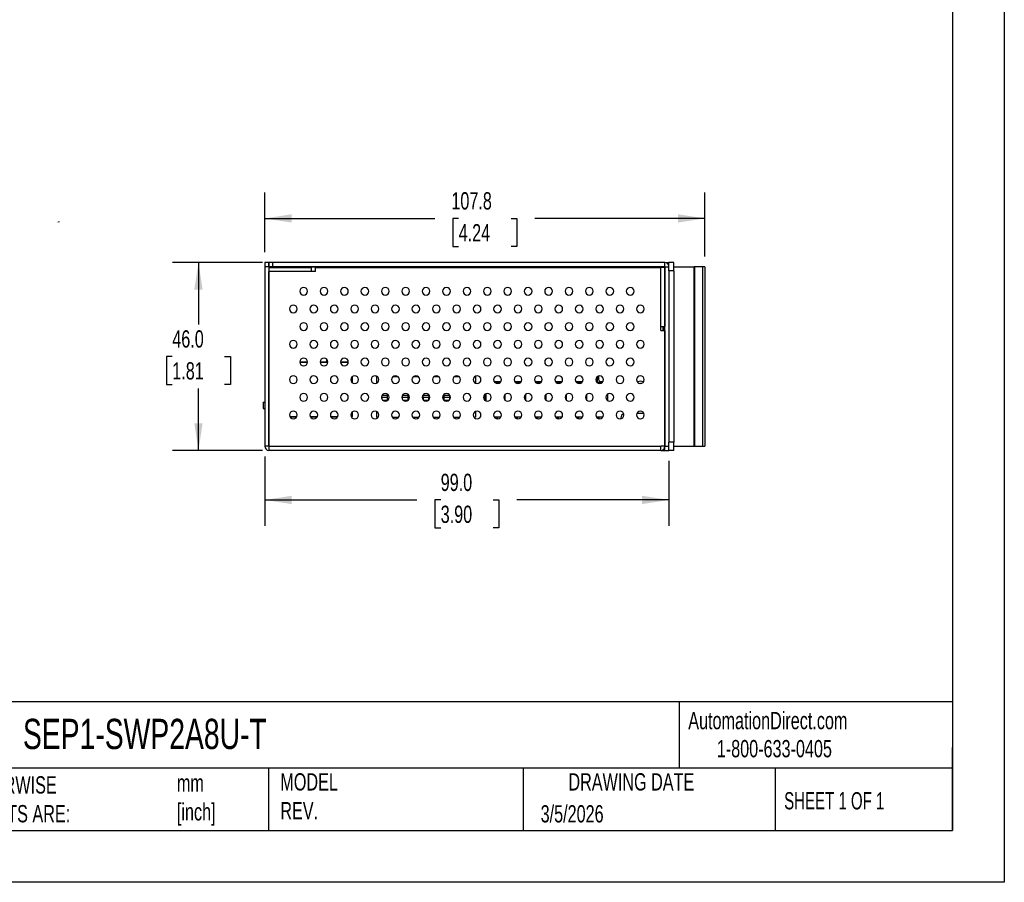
# Model space of a CAD drawing. Header units: millimetres. Extents: x 0 to 559, y 0 to 432.
# Tile 3 of 9: x 318 to 559, y 0 to 211. Entities that reach past the tile are written whole.
import ezdxf

# ---------------------------------------------------------------- set-up
doc = ezdxf.new("R2010")
doc.units = ezdxf.units.MM
doc.header["$LTSCALE"] = 2
doc.linetypes.add('CENTERX2', pattern=[20.32, 12.7, -2.54, 2.54, -2.54])
doc.layers.add('DIMENSIONS', color=140, linetype='Continuous', lineweight=25)
doc.layers.add('TEXT', color=140, linetype='Continuous', lineweight=25)
doc.styles.add('SLDTEXTSTYLE0', font='TXT', dxfattribs={"width": 0.7})
doc.styles.add('SLDTEXTSTYLE1', font='TXT', dxfattribs={"width": 0.65})
doc.dimstyles.new('SLDDIMSTYLE0', dxfattribs={"dimtxt": 4.316016, "dimasz": 6.604, "dimexe": 0, "dimexo": 0.0625, "dimgap": 1.079004, "dimtad": 0, "dimtih": 1, "dimtoh": 1, "dimdec": 1, "dimrnd": 1e-09, "dimzin": 4, "dimdsep": 46, "dimtxsty": 'SLDTEXTSTYLE0', "dimsah": 1, "dimcen": 0.09, "dimadec": 0, "dimazin": 1, "dimtfac": 1, "dimtdec": 1, "dimtofl": 0, "dimtmove": 0, "dimatfit": 3, "dimfxl": 0, "dimfrac": 2, "dimtolj": 1, "dimtzin": 12, "dimarcsym": 0})
doc.dimstyles.new('SLDDIMSTYLE1', dxfattribs={"dimtxt": 4.316016, "dimasz": 6.604, "dimexe": 0, "dimexo": 0.0625, "dimgap": 1.079004, "dimtad": 0, "dimtih": 1, "dimtoh": 1, "dimdec": 1, "dimrnd": 1e-09, "dimzin": 12, "dimdsep": 46, "dimtxsty": 'SLDTEXTSTYLE0', "dimsah": 1, "dimcen": 0.09, "dimadec": 0, "dimazin": 3, "dimtfac": 1, "dimtdec": 1, "dimtofl": 0, "dimtmove": 0, "dimatfit": 3, "dimfxl": 0, "dimfrac": 2, "dimtolj": 1, "dimtzin": 12, "dimarcsym": 0})

# ---------------------------------------------------------------- blocks, each defined once
blk = doc.blocks.new('_D_15')
at = {"layer": 'DIMENSIONS'}
for p, q in [((377.67, 154.37), (377.67, 169.01)), ((485.47, 153.37), (485.47, 169.01)), ((377.67, 162.66), (419.31, 162.66)), ((425.15, 162.66), (423.7, 162.66)), ((423.7, 162.66), (423.7, 155.8)), ((437.98, 162.66), (439.43, 162.66)), ((439.43, 162.66), (439.43, 155.8)), ((485.47, 162.66), (443.82, 162.66)), ((423.7, 155.8), (425.15, 155.8)), ((439.43, 155.8), (437.98, 155.8))]:
    blk.add_line(p, q, dxfattribs=at)
for points in [[(377.67, 162.66), (384.27, 161.64), (384.27, 163.68)], [(485.47, 162.66), (478.86, 163.68), (478.86, 161.64)]]:
    blk.add_solid(points, dxfattribs=at)
at = {"layer": 'DIMENSIONS', "char_height": 4.233, "attachment_point": 1, "style": 'SLDTEXTSTYLE0'}
for s, insert in [('107.8', (423.36, 169.08)), ('4.24', (425.15, 161.26))]:
    blk.add_mtext(s, dxfattribs=dict(at, insert=insert))
blk = doc.blocks.new('_D_16')
at = {"layer": 'DIMENSIONS'}
for p, q in [((377.13, 151.83), (355.07, 151.83)), ((361.42, 151.83), (361.42, 136.66)), ((355, 128.83), (353.55, 128.83)), ((353.55, 128.83), (353.55, 121.97)), ((367.83, 128.83), (369.28, 128.83)), ((369.28, 128.83), (369.28, 121.97)), ((353.55, 121.97), (355, 121.97)), ((361.42, 105.83), (361.42, 121.01)), ((369.28, 121.97), (367.83, 121.97)), ((377.13, 105.83), (355.07, 105.83))]:
    blk.add_line(p, q, dxfattribs=at)
for points in [[(361.42, 151.83), (360.4, 145.23), (362.43, 145.23)], [(361.42, 105.83), (362.43, 112.44), (360.4, 112.44)]]:
    blk.add_solid(points, dxfattribs=at)
at = {"layer": 'DIMENSIONS', "char_height": 4.233, "attachment_point": 1, "style": 'SLDTEXTSTYLE0'}
for s, insert in [('46.0', (355, 135.25)), ('1.81', (355, 127.43))]:
    blk.add_mtext(s, dxfattribs=dict(at, insert=insert))
blk = doc.blocks.new('_D_17')
at = {"layer": 'DIMENSIONS'}
for p, q in [((377.67, 104.29), (377.67, 87.34)), ((476.67, 103.29), (476.67, 87.34)), ((377.67, 93.69), (414.91, 93.69)), ((420.75, 93.69), (419.3, 93.69)), ((419.3, 93.69), (419.3, 86.83)), ((433.58, 93.69), (435.03, 93.69)), ((435.03, 93.69), (435.03, 86.83)), ((476.67, 93.69), (439.42, 93.69)), ((419.3, 86.83), (420.75, 86.83)), ((435.03, 86.83), (433.58, 86.83))]:
    blk.add_line(p, q, dxfattribs=at)
for points in [[(377.67, 93.69), (384.27, 92.67), (384.27, 94.71)], [(476.67, 93.69), (470.06, 94.71), (470.06, 92.67)]]:
    blk.add_solid(points, dxfattribs=at)
at = {"layer": 'DIMENSIONS', "char_height": 4.233, "attachment_point": 1, "style": 'SLDTEXTSTYLE0'}
for s, insert in [('99.0', (420.75, 100.11)), ('3.90', (420.75, 92.29))]:
    blk.add_mtext(s, dxfattribs=dict(at, insert=insert))

msp = doc.modelspace()

# ---------------------------------------------------------------- linework, layer by layer
at = {"color": 7, "linetype": 'Continuous'}
for p, q in [((558.8, 431.81), (558.8, 0.01)), ((558.8, 0.01), (0, 0.01))]:
    msp.add_line(p, q, dxfattribs=at)
for p, q in [((378.66, 151.83), (377.67, 151.83)), ((377.67, 151.83), (377.67, 150.83)), ((378.66, 150.83), (377.67, 150.83)), ((377.67, 150.83), (377.67, 106.83)), ((378.66, 151.83), (378.66, 150.83)), ((378.66, 150.83), (378.66, 106.83)), ((378.67, 150.83), (378.67, 151.83)), ((379.67, 151.83), (378.67, 151.83)), ((379.67, 150.83), (378.67, 150.83)), ((378.67, 150.83), (378.67, 150.63)), ((378.67, 150.83), (378.67, 150.83)), ((378.67, 150.83), (382.17, 150.83)), ((378.67, 150.63), (389.07, 150.63)), ((378.67, 150.63), (378.67, 149.63)), ((378.67, 106.83), (378.67, 149.63)), ((389.07, 149.63), (378.67, 149.63)), ((379.67, 150.83), (379.67, 151.83)), ((475.67, 151.83), (379.67, 151.83)), ((475.67, 150.83), (379.67, 150.83)), ((382.16, 150.83), (382.17, 150.83)), ((382.17, 150.83), (382.17, 150.63)), ((383.67, 150.83), (382.17, 150.83)), ((385.17, 150.83), (383.67, 150.83)), ((383.67, 150.83), (383.67, 150.83)), ((383.67, 150.83), (383.67, 150.63)), ((385.17, 150.83), (385.17, 150.83)), ((385.17, 150.63), (385.17, 150.83)), ((385.17, 150.83), (475.67, 150.83)), ((389.07, 149.63), (389.07, 150.63)), ((390.07, 149.63), (389.07, 149.63)), ((390.07, 149.63), (390.07, 150.63)), ((390.07, 150.63), (474.67, 150.63)), ((474.67, 136.18), (474.67, 150.63)), ((475.67, 150.63), (474.67, 150.63)), ((475.17, 150.83), (475.17, 150.83)), ((475.67, 150.83), (475.17, 150.83)), ((475.67, 150.83), (475.67, 151.83)), ((475.67, 150.83), (476.67, 150.83)), ((475.67, 106.83), (475.67, 150.83)), ((475.67, 150.63), (475.67, 136.18)), ((476.67, 151.75), (476.06, 151.75)), ((477.87, 151.83), (476.67, 151.83)), ((476.67, 149.83), (476.67, 151.83)), ((477.87, 149.83), (476.67, 149.83)), ((476.67, 149.83), (476.67, 107.83)), ((477.87, 149.83), (477.87, 151.83)), ((477.87, 150.83), (482.8, 150.83)), ((477.87, 149.83), (477.87, 107.83)), ((482.8, 106.83), (482.8, 150.83)), ((482.92, 150.83), (482.8, 150.83)), ((482.92, 150.83), (482.92, 106.83)), ((485, 150.83), (482.92, 150.83)), ((485.47, 150.83), (485, 150.83)), ((485, 106.83), (485, 150.83)), ((485.47, 150.83), (485.47, 106.83)), ((475.67, 142.83), (475.67, 142.83)), ((475.67, 141.33), (475.67, 141.33)), ((475.67, 139.83), (475.67, 139.83)), ((474.67, 136.18), (475.67, 136.18)), ((474.67, 135.18), (474.67, 136.18)), ((474.67, 135.18), (475.67, 135.18)), ((475.17, 136.18), (475.17, 135.83)), ((475.17, 135.83), (475.17, 135.18)), ((475.17, 135.83), (475.42, 135.83)), ((475.42, 136.18), (475.42, 135.83)), ((475.42, 135.83), (475.42, 135.18)), ((475.67, 135.83), (475.42, 135.83)), ((475.67, 137.33), (475.67, 137.33)), ((475.67, 135.18), (475.67, 106.83)), ((475.67, 134.33), (475.67, 134.33)), ((475.67, 130.33), (475.67, 130.33)), ((392.77, 128.23), (392.77, 127.53)), ((475.67, 128.83), (475.67, 128.83)), ((378.66, 127.53), (378.67, 127.53)), ((378.67, 127.33), (378.66, 127.33)), ((386.22, 127.53), (388.11, 127.53)), ((388.1, 127.33), (386.23, 127.33)), ((391.22, 127.53), (393.11, 127.53)), ((393.1, 127.33), (391.23, 127.33)), ((396.22, 127.53), (398.11, 127.53)), ((398.1, 127.33), (396.23, 127.33)), ((475.67, 127.33), (475.67, 127.33)), ((399.07, 123.91), (399.07, 122.42)), ((399.08, 123.91), (399.08, 122.41)), ((405.02, 123.83), (405.02, 122.28)), ((405.34, 123.83), (405.02, 123.83)), ((405.04, 123.83), (405.04, 124.04)), ((410.34, 123.83), (408.99, 123.83)), ((415.34, 123.83), (413.99, 123.83)), ((420.34, 123.83), (418.99, 123.83)), ((425.34, 123.83), (423.99, 123.83)), ((429.26, 123.83), (428.99, 123.83)), ((429.26, 124.02), (429.26, 123.83)), ((429.26, 123.83), (429.26, 122.3)), ((459.17, 123.71), (458.89, 123.71)), ((459.07, 123.9), (459.17, 123.9)), ((459.17, 123.9), (459.17, 123.97)), ((459.17, 123.71), (459.17, 123.9)), ((459.17, 122.95), (459.17, 123.71)), ((459.42, 124.08), (459.42, 123.2)), ((475.67, 123.33), (475.67, 123.33)), ((433.83, 122.7), (435.22, 122.7)), ((433.95, 122.53), (435.38, 122.53)), ((438.83, 122.7), (440.5, 122.7)), ((438.95, 122.53), (440.38, 122.53)), ((443.83, 122.7), (445.5, 122.7)), ((443.95, 122.53), (445.38, 122.53)), ((448.83, 122.7), (450.5, 122.7)), ((448.95, 122.53), (450.38, 122.53)), ((453.83, 122.7), (455.5, 122.7)), ((453.95, 122.53), (455.38, 122.53)), ((458.74, 122.95), (459.17, 122.95)), ((458.78, 122.81), (459.17, 122.81)), ((459.17, 122.64), (458.87, 122.64)), ((459.17, 122.81), (459.17, 122.95)), ((459.17, 122.64), (459.17, 122.81)), ((459.17, 122.35), (459.17, 122.64)), ((459.17, 122.53), (460.38, 122.53)), ((459.92, 122.7), (460.5, 122.7)), ((469.38, 122.25), (469.67, 122.28)), ((469.67, 122.83), (469.7, 122.83)), ((475.67, 121.83), (475.67, 121.83)), ((406.24, 119.03), (406.24, 118.63)), ((406.26, 118.9), (406.24, 118.9)), ((406.26, 118.9), (407.71, 118.9)), ((406.26, 118.9), (406.26, 118.54)), ((406.36, 119.33), (407.74, 119.33)), ((407.71, 118.15), (407.71, 118.9)), ((407.74, 118.9), (407.71, 118.9)), ((407.74, 118.07), (407.74, 119.59)), ((411.32, 119.26), (411.32, 118.4)), ((411.34, 118.9), (411.32, 118.9)), ((411.34, 118.9), (412.79, 118.9)), ((411.34, 118.9), (411.34, 118.36)), ((411.36, 119.33), (412.82, 119.33)), ((412.79, 118.15), (412.79, 118.9)), ((412.82, 118.9), (412.79, 118.9)), ((412.82, 118.14), (412.82, 119.52)), ((416.4, 119.39), (416.4, 118.27)), ((416.4, 119.33), (417.9, 119.33)), ((416.42, 118.9), (416.4, 118.9)), ((416.42, 118.9), (417.87, 118.9)), ((416.42, 118.9), (416.42, 118.24)), ((417.87, 118.2), (417.87, 118.9)), ((417.9, 118.9), (417.87, 118.9)), ((417.9, 118.23), (417.9, 119.44)), ((421.48, 119.49), (421.48, 118.18)), ((421.48, 119.33), (422.97, 119.33)), ((421.5, 118.9), (421.48, 118.9)), ((421.5, 118.9), (422.95, 118.9)), ((421.5, 118.9), (421.5, 118.15)), ((422.95, 118.3), (422.95, 118.9)), ((422.98, 118.9), (422.95, 118.9)), ((422.98, 118.34), (422.98, 119.33)), ((431.57, 118.1), (431.57, 119.57)), ((431.77, 119.69), (431.77, 117.97)), ((436.57, 118.09), (436.57, 119.57)), ((441.57, 118.09), (441.57, 119.57)), ((446.57, 118.09), (446.57, 119.57)), ((451.57, 118.09), (451.57, 119.57)), ((456.57, 118.09), (456.57, 119.57)), ((461.57, 119.57), (461.57, 118.09)), ((475.67, 120.33), (475.67, 120.33)), ((377.3, 117.63), (377.3, 116.13)), ((377.3, 117.63), (377.67, 117.63)), ((377.3, 116.13), (377.67, 116.13)), ((406.5, 118.15), (407.71, 118.15)), ((407.47, 117.93), (406.86, 117.93)), ((407.71, 118.05), (407.71, 118.15)), ((411.5, 118.15), (412.79, 118.15)), ((412.47, 117.93), (411.86, 117.93)), ((412.79, 118.12), (412.79, 118.15)), ((416.5, 118.15), (417.83, 118.15)), ((417.47, 117.93), (416.86, 117.93)), ((421.5, 118.15), (422.83, 118.15)), ((422.47, 117.93), (421.86, 117.93)), ((378.66, 114.13), (378.67, 114.13)), ((378.67, 113.93), (378.66, 113.93)), ((383.79, 114.13), (385.54, 114.13)), ((385.43, 113.93), (383.91, 113.93)), ((388.79, 114.13), (390.54, 114.13)), ((390.43, 113.93), (388.91, 113.93)), ((389.17, 113.83), (389.16, 113.93)), ((389.18, 113.69), (389.17, 113.83)), ((393.79, 114.13), (395.54, 114.13)), ((395.43, 113.93), (393.91, 113.93)), ((398.79, 114.13), (399.07, 114.13)), ((399.07, 113.93), (398.91, 113.93)), ((399.07, 115.24), (399.07, 114.13)), ((399.07, 113.93), (399.07, 114.13)), ((399.07, 114.13), (399.08, 114.13)), ((399.08, 113.93), (399.07, 113.93)), ((399.08, 115.25), (399.08, 114.13)), ((399.08, 113.93), (399.08, 114.13)), ((405.02, 115.38), (405.02, 113.93)), ((405.02, 113.93), (405.43, 113.93)), ((408.91, 113.93), (410.43, 113.93)), ((413.91, 113.93), (415.43, 113.93)), ((418.91, 113.93), (420.43, 113.93)), ((423.91, 113.93), (425.43, 113.93)), ((428.91, 113.93), (429.26, 113.93)), ((429.26, 115.36), (429.26, 113.93)), ((435.43, 113.93), (433.91, 113.93)), ((434.19, 113.93), (434.19, 113.68)), ((434.57, 113.93), (434.57, 113.56)), ((440.43, 113.93), (438.91, 113.93)), ((439.19, 113.93), (439.19, 113.68)), ((439.57, 113.56), (439.57, 113.93)), ((445.43, 113.93), (443.91, 113.93)), ((444.19, 113.93), (444.19, 113.68)), ((444.57, 113.56), (444.57, 113.93)), ((450.43, 113.93), (448.91, 113.93)), ((449.19, 113.93), (449.19, 113.68)), ((449.57, 113.56), (449.57, 113.93)), ((455.43, 113.93), (453.91, 113.93)), ((454.19, 113.93), (454.19, 113.68)), ((454.57, 113.56), (454.57, 113.93)), ((460.43, 113.93), (458.91, 113.93)), ((459.19, 113.93), (459.19, 113.68)), ((459.57, 113.56), (459.57, 113.93)), ((470.56, 114.83), (468.77, 114.83)), ((475.67, 111.53), (475.67, 111.53)), ((475.67, 110.03), (475.67, 110.03)), ((475.67, 108.53), (475.67, 108.53)), ((378.66, 106.83), (377.67, 106.83)), ((378.67, 106.83), (474.67, 106.83)), ((378.67, 106.83), (378.67, 105.83)), ((474.67, 105.83), (474.67, 106.83)), ((475.67, 106.83), (474.67, 106.83)), ((475.67, 105.83), (475.67, 106.83)), ((475.67, 106.83), (476.67, 106.83)), ((477.87, 107.83), (476.67, 107.83)), ((476.67, 105.83), (476.67, 107.83)), ((477.87, 105.83), (477.87, 107.83)), ((477.87, 106.83), (482.8, 106.83)), ((482.8, 106.83), (482.92, 106.83)), ((482.92, 106.83), (485, 106.83)), ((485, 106.83), (485.47, 106.83)), ((474.67, 105.83), (378.67, 105.83)), ((474.67, 105.83), (475.67, 105.83)), ((475.67, 105.83), (476.67, 105.83)), ((477.87, 105.83), (476.67, 105.83))]:
    msp.add_line(p, q)
at = {"flags": 128}
for points in [[(468.86, 122.66), (469.05, 122.73), (469.67, 122.83)], [(469.67, 122.28), (469.91, 122.26), (469.95, 122.25)], [(469.7, 122.83), (470.31, 122.72), (470.47, 122.66)], [(464.87, 113.83), (464.85, 113.64), (464.83, 113.57)]]:
    msp.add_lwpolyline(points, dxfattribs=at)
at = {"color": 7, "linetype": 'Continuous', "lineweight": 18}
msp.add_arc((327.19, 161.56), 0.3, 52, 142, dxfattribs=at)
for centre, radius, start, end in [((475.67, 150.83), 1, 0, 90), ((475.67, 150.83), 0.000891, 0, 90), ((387.17, 144.81), 0.95, 90, 180), ((387.17, 144.83), 0.95, 180, 270), ((387.17, 144.81), 0.95, 180, 0), ((387.17, 144.81), 0.95, 0, 90), ((387.17, 144.83), 0.95, 270, 0), ((392.17, 144.81), 0.95, 90, 180), ((392.17, 144.83), 0.95, 180, 270), ((392.17, 144.81), 0.95, 180, 0), ((392.17, 144.81), 0.95, 0, 90), ((392.17, 144.83), 0.95, 270, 0), ((397.17, 144.81), 0.95, 90, 180), ((397.17, 144.83), 0.95, 180, 270), ((397.17, 144.81), 0.95, 180, 0), ((397.17, 144.81), 0.95, 0, 90), ((397.17, 144.83), 0.95, 270, 0), ((402.17, 144.81), 0.95, 90, 180), ((402.17, 144.83), 0.95, 180, 270), ((402.17, 144.81), 0.95, 180, 0), ((402.17, 144.81), 0.95, 0, 90), ((402.17, 144.83), 0.95, 270, 0), ((407.17, 144.81), 0.95, 90, 180), ((407.17, 144.83), 0.95, 180, 270), ((407.17, 144.81), 0.95, 180, 0), ((407.17, 144.81), 0.95, 0, 90), ((407.17, 144.83), 0.95, 270, 0), ((412.17, 144.81), 0.95, 90, 180), ((412.17, 144.83), 0.95, 180, 270), ((412.17, 144.81), 0.95, 180, 0), ((412.17, 144.81), 0.95, 0, 90), ((412.17, 144.83), 0.95, 270, 0), ((417.17, 144.81), 0.95, 90, 180), ((417.17, 144.83), 0.95, 180, 270), ((417.17, 144.81), 0.95, 180, 0), ((417.17, 144.81), 0.95, 0, 90), ((417.17, 144.83), 0.95, 270, 0), ((422.17, 144.81), 0.95, 90, 180), ((422.17, 144.83), 0.95, 180, 270), ((422.17, 144.81), 0.95, 180, 0), ((422.17, 144.81), 0.95, 0, 90), ((422.17, 144.83), 0.95, 270, 0), ((427.17, 144.81), 0.95, 90, 180), ((427.17, 144.83), 0.95, 180, 270), ((427.17, 144.81), 0.95, 180, 0), ((427.17, 144.81), 0.95, 0, 90), ((427.17, 144.83), 0.95, 270, 0), ((432.17, 144.81), 0.95, 90, 180), ((432.17, 144.83), 0.95, 180, 270), ((432.17, 144.81), 0.95, 180, 0), ((432.17, 144.81), 0.95, 0, 90), ((432.17, 144.83), 0.95, 270, 0), ((437.17, 144.81), 0.95, 90, 180), ((437.17, 144.83), 0.95, 180, 270), ((437.17, 144.81), 0.95, 180, 0), ((437.17, 144.81), 0.95, 0, 90), ((437.17, 144.83), 0.95, 270, 0), ((442.17, 144.81), 0.95, 90, 180), ((442.17, 144.83), 0.95, 180, 270), ((442.17, 144.81), 0.95, 180, 0), ((442.17, 144.81), 0.95, 0, 90), ((442.17, 144.83), 0.95, 270, 0), ((447.17, 144.81), 0.95, 90, 180), ((447.17, 144.83), 0.95, 180, 270), ((447.17, 144.81), 0.95, 180, 0), ((447.17, 144.81), 0.95, 0, 90), ((447.17, 144.83), 0.95, 270, 0), ((452.17, 144.81), 0.95, 90, 180), ((452.17, 144.83), 0.95, 180, 270), ((452.17, 144.81), 0.95, 180, 0), ((452.17, 144.81), 0.95, 0, 90), ((452.17, 144.83), 0.95, 270, 0), ((457.17, 144.81), 0.95, 90, 180), ((457.17, 144.83), 0.95, 180, 270), ((457.17, 144.81), 0.95, 180, 0), ((457.17, 144.81), 0.95, 0, 90), ((457.17, 144.83), 0.95, 270, 0), ((462.17, 144.81), 0.95, 90, 180), ((462.17, 144.83), 0.95, 180, 270), ((462.17, 144.81), 0.95, 180, 0), ((462.17, 144.81), 0.95, 0, 90), ((462.17, 144.83), 0.95, 270, 0), ((467.17, 144.81), 0.95, 90, 180), ((467.17, 144.83), 0.95, 180, 270), ((467.17, 144.81), 0.95, 180, 0), ((467.17, 144.81), 0.95, 0, 90), ((467.17, 144.83), 0.95, 270, 0), ((384.67, 140.48), 0.95, 90, 180), ((384.67, 140.5), 0.95, 180, 270), ((384.67, 140.48), 0.95, 180, 0), ((384.67, 140.48), 0.95, 0, 90), ((384.67, 140.5), 0.95, 270, 0), ((389.67, 140.48), 0.95, 90, 180), ((389.67, 140.5), 0.95, 180, 270), ((389.67, 140.48), 0.95, 180, 0), ((389.67, 140.48), 0.95, 0, 90), ((389.67, 140.5), 0.95, 270, 0), ((394.67, 140.48), 0.95, 90, 180), ((394.67, 140.5), 0.95, 180, 270), ((394.67, 140.48), 0.95, 180, 0), ((394.67, 140.48), 0.95, 0, 90), ((394.67, 140.5), 0.95, 270, 0), ((399.67, 140.48), 0.95, 90, 180), ((399.67, 140.5), 0.95, 180, 270), ((399.67, 140.48), 0.95, 180, 0), ((399.67, 140.48), 0.95, 0, 90), ((399.67, 140.5), 0.95, 270, 0), ((404.67, 140.48), 0.95, 90, 180), ((404.67, 140.5), 0.95, 180, 270), ((404.67, 140.48), 0.95, 180, 0), ((404.67, 140.48), 0.95, 0, 90), ((404.67, 140.5), 0.95, 270, 0), ((409.67, 140.48), 0.95, 90, 180), ((409.67, 140.5), 0.95, 180, 270), ((409.67, 140.48), 0.95, 180, 0), ((409.67, 140.48), 0.95, 0, 90), ((409.67, 140.5), 0.95, 270, 0), ((414.67, 140.48), 0.95, 90, 180), ((414.67, 140.5), 0.95, 180, 270), ((414.67, 140.48), 0.95, 180, 0), ((414.67, 140.48), 0.95, 0, 90), ((414.67, 140.5), 0.95, 270, 0), ((419.67, 140.48), 0.95, 90, 180), ((419.67, 140.5), 0.95, 180, 270), ((419.67, 140.48), 0.95, 180, 0), ((419.67, 140.48), 0.95, 0, 90), ((419.67, 140.5), 0.95, 270, 0), ((424.67, 140.48), 0.95, 90, 180), ((424.67, 140.5), 0.95, 180, 270), ((424.67, 140.48), 0.95, 180, 0), ((424.67, 140.48), 0.95, 0, 90), ((424.67, 140.5), 0.95, 270, 0), ((429.67, 140.48), 0.95, 90, 180), ((429.67, 140.5), 0.95, 180, 270), ((429.67, 140.48), 0.95, 180, 0), ((429.67, 140.48), 0.95, 0, 90), ((429.67, 140.5), 0.95, 270, 0), ((434.67, 140.48), 0.95, 90, 180), ((434.67, 140.5), 0.95, 180, 270), ((434.67, 140.48), 0.95, 180, 0), ((434.67, 140.48), 0.95, 0, 90), ((434.67, 140.5), 0.95, 270, 0), ((439.67, 140.48), 0.95, 90, 180), ((439.67, 140.5), 0.95, 180, 270), ((439.67, 140.48), 0.95, 180, 0), ((439.67, 140.48), 0.95, 0, 90), ((439.67, 140.5), 0.95, 270, 0), ((444.67, 140.48), 0.95, 90, 180), ((444.67, 140.5), 0.95, 180, 270), ((444.67, 140.48), 0.95, 180, 0), ((444.67, 140.48), 0.95, 0, 90), ((444.67, 140.5), 0.95, 270, 0), ((449.67, 140.48), 0.95, 90, 180), ((449.67, 140.5), 0.95, 180, 270), ((449.67, 140.48), 0.95, 180, 0), ((449.67, 140.48), 0.95, 0, 90), ((449.67, 140.5), 0.95, 270, 0), ((454.67, 140.48), 0.95, 90, 180), ((454.67, 140.5), 0.95, 180, 270), ((454.67, 140.48), 0.95, 180, 0), ((454.67, 140.48), 0.95, 0, 90), ((454.67, 140.5), 0.95, 270, 0), ((459.67, 140.48), 0.95, 90, 180), ((459.67, 140.5), 0.95, 180, 270), ((459.67, 140.48), 0.95, 180, 0), ((459.67, 140.48), 0.95, 0, 90), ((459.67, 140.5), 0.95, 270, 0), ((464.67, 140.48), 0.95, 90, 180), ((464.67, 140.5), 0.95, 180, 270), ((464.67, 140.48), 0.95, 180, 0), ((464.67, 140.48), 0.95, 0, 90), ((464.67, 140.5), 0.95, 270, 0), ((469.67, 140.48), 0.95, 90, 180), ((469.67, 140.5), 0.95, 180, 270), ((469.67, 140.48), 0.95, 180, 0), ((469.67, 140.48), 0.95, 0, 90), ((469.67, 140.5), 0.95, 270, 0), ((387.17, 136.15), 0.95, 90, 180), ((387.17, 136.17), 0.95, 180, 270), ((387.17, 136.15), 0.95, 180, 0), ((387.17, 136.15), 0.95, 0, 90), ((387.17, 136.17), 0.95, 270, 0), ((392.17, 136.15), 0.95, 90, 180), ((392.17, 136.17), 0.95, 180, 270), ((392.17, 136.15), 0.95, 180, 0), ((392.17, 136.15), 0.95, 0, 90), ((392.17, 136.17), 0.95, 270, 0), ((397.17, 136.15), 0.95, 90, 180), ((397.17, 136.17), 0.95, 180, 270), ((397.17, 136.15), 0.95, 180, 0), ((397.17, 136.15), 0.95, 0, 90), ((397.17, 136.17), 0.95, 270, 0), ((402.17, 136.15), 0.95, 90, 180), ((402.17, 136.17), 0.95, 180, 270), ((402.17, 136.15), 0.95, 180, 0), ((402.17, 136.15), 0.95, 0, 90), ((402.17, 136.17), 0.95, 270, 0), ((407.17, 136.15), 0.95, 90, 180), ((407.17, 136.17), 0.95, 180, 270), ((407.17, 136.15), 0.95, 180, 0), ((407.17, 136.15), 0.95, 0, 90), ((407.17, 136.17), 0.95, 270, 0), ((412.17, 136.15), 0.95, 90, 180), ((412.17, 136.17), 0.95, 180, 270), ((412.17, 136.15), 0.95, 180, 0), ((412.17, 136.15), 0.95, 0, 90), ((412.17, 136.17), 0.95, 270, 0), ((417.17, 136.15), 0.95, 90, 180), ((417.17, 136.17), 0.95, 180, 270), ((417.17, 136.15), 0.95, 180, 0), ((417.17, 136.15), 0.95, 0, 90), ((417.17, 136.17), 0.95, 270, 0), ((422.17, 136.15), 0.95, 90, 180), ((422.17, 136.17), 0.95, 180, 270), ((422.17, 136.15), 0.95, 180, 0), ((422.17, 136.15), 0.95, 0, 90), ((422.17, 136.17), 0.95, 270, 0), ((427.17, 136.15), 0.95, 90, 180), ((427.17, 136.17), 0.95, 180, 270), ((427.17, 136.15), 0.95, 180, 0), ((427.17, 136.15), 0.95, 0, 90), ((427.17, 136.17), 0.95, 270, 0), ((432.17, 136.15), 0.95, 90, 180), ((432.17, 136.17), 0.95, 180, 270), ((432.17, 136.15), 0.95, 180, 0), ((432.17, 136.15), 0.95, 0, 90), ((432.17, 136.17), 0.95, 270, 0), ((437.17, 136.15), 0.95, 90, 180), ((437.17, 136.17), 0.95, 180, 270), ((437.17, 136.15), 0.95, 180, 0), ((437.17, 136.15), 0.95, 0, 90), ((437.17, 136.17), 0.95, 270, 0), ((442.17, 136.15), 0.95, 90, 180), ((442.17, 136.17), 0.95, 180, 270), ((442.17, 136.15), 0.95, 180, 0), ((442.17, 136.15), 0.95, 0, 90), ((442.17, 136.17), 0.95, 270, 0), ((447.17, 136.15), 0.95, 90, 180), ((447.17, 136.17), 0.95, 180, 270), ((447.17, 136.15), 0.95, 180, 0), ((447.17, 136.15), 0.95, 0, 90), ((447.17, 136.17), 0.95, 270, 0), ((452.17, 136.15), 0.95, 90, 180), ((452.17, 136.17), 0.95, 180, 270), ((452.17, 136.15), 0.95, 180, 0), ((452.17, 136.15), 0.95, 0, 90), ((452.17, 136.17), 0.95, 270, 0), ((457.17, 136.15), 0.95, 90, 180), ((457.17, 136.17), 0.95, 180, 270), ((457.17, 136.15), 0.95, 180, 0), ((457.17, 136.15), 0.95, 0, 90), ((457.17, 136.17), 0.95, 270, 0), ((462.17, 136.15), 0.95, 90, 180), ((462.17, 136.17), 0.95, 180, 270), ((462.17, 136.15), 0.95, 180, 0), ((462.17, 136.15), 0.95, 0, 90), ((462.17, 136.17), 0.95, 270, 0), ((467.17, 136.15), 0.95, 90, 180), ((467.17, 136.17), 0.95, 180, 270), ((467.17, 136.15), 0.95, 180, 0), ((467.17, 136.15), 0.95, 0, 90), ((467.17, 136.17), 0.95, 270, 0), ((384.67, 131.82), 0.95, 90, 180), ((384.67, 131.82), 0.95, 0, 90), ((389.67, 131.82), 0.95, 90, 180), ((389.67, 131.82), 0.95, 0, 90), ((394.67, 131.82), 0.95, 90, 180), ((394.67, 131.82), 0.95, 0, 90), ((399.67, 131.82), 0.95, 90, 180), ((399.67, 131.82), 0.95, 0, 90), ((404.67, 131.82), 0.95, 90, 180), ((404.67, 131.82), 0.95, 0, 90), ((409.67, 131.82), 0.95, 90, 180), ((409.67, 131.82), 0.95, 0, 90), ((414.67, 131.82), 0.95, 90, 180), ((414.67, 131.82), 0.95, 0, 90), ((419.67, 131.82), 0.95, 90, 180), ((419.67, 131.82), 0.95, 0, 90), ((424.67, 131.82), 0.95, 90, 180), ((424.67, 131.82), 0.95, 0, 90), ((429.67, 131.82), 0.95, 90, 180), ((429.67, 131.82), 0.95, 0, 90), ((434.67, 131.82), 0.95, 90, 180), ((434.67, 131.82), 0.95, 0, 90), ((439.67, 131.82), 0.95, 90, 180), ((439.67, 131.82), 0.95, 0, 90), ((444.67, 131.82), 0.95, 90, 180), ((444.67, 131.82), 0.95, 0, 90), ((449.67, 131.82), 0.95, 90, 180), ((449.67, 131.82), 0.95, 0, 90), ((454.67, 131.82), 0.95, 90, 180), ((454.67, 131.82), 0.95, 0, 90), ((459.67, 131.82), 0.95, 90, 180), ((459.67, 131.82), 0.95, 0, 90), ((464.67, 131.82), 0.95, 90, 180), ((464.67, 131.82), 0.95, 0, 90), ((469.67, 131.82), 0.95, 90, 180), ((469.67, 131.82), 0.95, 0, 90), ((384.67, 131.84), 0.95, 180, 270), ((384.67, 131.82), 0.95, 180, 0), ((384.67, 131.84), 0.95, 270, 0), ((389.67, 131.84), 0.95, 180, 270), ((389.67, 131.82), 0.95, 180, 0), ((389.67, 131.84), 0.95, 270, 0), ((394.67, 131.84), 0.95, 180, 270), ((394.67, 131.82), 0.95, 180, 0), ((394.67, 131.84), 0.95, 270, 0), ((399.67, 131.84), 0.95, 180, 270), ((399.67, 131.82), 0.95, 180, 0), ((399.67, 131.84), 0.95, 270, 0), ((404.67, 131.84), 0.95, 180, 270), ((404.67, 131.82), 0.95, 180, 0), ((404.67, 131.84), 0.95, 270, 0), ((409.67, 131.84), 0.95, 180, 270), ((409.67, 131.82), 0.95, 180, 0), ((409.67, 131.84), 0.95, 270, 0), ((414.67, 131.84), 0.95, 180, 270), ((414.67, 131.82), 0.95, 180, 0), ((414.67, 131.84), 0.95, 270, 0), ((419.67, 131.84), 0.95, 180, 270), ((419.67, 131.82), 0.95, 180, 0), ((419.67, 131.84), 0.95, 270, 0), ((424.67, 131.84), 0.95, 180, 270), ((424.67, 131.82), 0.95, 180, 0), ((424.67, 131.84), 0.95, 270, 0), ((429.67, 131.84), 0.95, 180, 270), ((429.67, 131.82), 0.95, 180, 0), ((429.67, 131.84), 0.95, 270, 0), ((434.67, 131.84), 0.95, 180, 270), ((434.67, 131.82), 0.95, 180, 0), ((434.67, 131.84), 0.95, 270, 0), ((439.67, 131.84), 0.95, 180, 270), ((439.67, 131.82), 0.95, 180, 0), ((439.67, 131.84), 0.95, 270, 0), ((444.67, 131.84), 0.95, 180, 270), ((444.67, 131.82), 0.95, 180, 0), ((444.67, 131.84), 0.95, 270, 0), ((449.67, 131.84), 0.95, 180, 270), ((449.67, 131.82), 0.95, 180, 0), ((449.67, 131.84), 0.95, 270, 0), ((454.67, 131.84), 0.95, 180, 270), ((454.67, 131.82), 0.95, 180, 0), ((454.67, 131.84), 0.95, 270, 0), ((459.67, 131.84), 0.95, 180, 270), ((459.67, 131.82), 0.95, 180, 0), ((459.67, 131.84), 0.95, 270, 0), ((464.67, 131.84), 0.95, 180, 270), ((464.67, 131.82), 0.95, 180, 0), ((464.67, 131.84), 0.95, 270, 0), ((469.67, 131.84), 0.95, 180, 270), ((469.67, 131.82), 0.95, 180, 0), ((469.67, 131.84), 0.95, 270, 0), ((387.17, 127.49), 0.95, 90, 180), ((387.17, 127.49), 0.95, 0, 90), ((392.17, 127.49), 0.95, 90, 180), ((392.17, 127.49), 0.95, 0, 90), ((397.17, 127.49), 0.95, 90, 180), ((397.17, 127.49), 0.95, 0, 90), ((402.17, 127.49), 0.95, 90, 180), ((402.17, 127.49), 0.95, 0, 90), ((407.17, 127.49), 0.95, 90, 180), ((407.17, 127.49), 0.95, 0, 90), ((412.17, 127.49), 0.95, 90, 180), ((412.17, 127.49), 0.95, 0, 90), ((417.17, 127.49), 0.95, 90, 180), ((417.17, 127.49), 0.95, 0, 90), ((422.17, 127.49), 0.95, 90, 180), ((422.17, 127.49), 0.95, 0, 90), ((427.17, 127.49), 0.95, 90, 180), ((427.17, 127.49), 0.95, 0, 90), ((432.17, 127.49), 0.95, 90, 180), ((432.17, 127.49), 0.95, 0, 90), ((437.17, 127.49), 0.95, 90, 180), ((437.17, 127.49), 0.95, 0, 90), ((442.17, 127.49), 0.95, 90, 180), ((442.17, 127.49), 0.95, 0, 90), ((447.17, 127.49), 0.95, 90, 180), ((447.17, 127.49), 0.95, 0, 90), ((452.17, 127.49), 0.95, 90, 180), ((452.17, 127.49), 0.95, 0, 90), ((457.17, 127.49), 0.95, 90, 180), ((457.17, 127.49), 0.95, 0, 90), ((462.17, 127.49), 0.95, 90, 180), ((462.17, 127.49), 0.95, 0, 90), ((467.17, 127.49), 0.95, 90, 180), ((467.17, 127.49), 0.95, 0, 90), ((387.17, 127.49), 0.95, 180, 0), ((392.17, 127.49), 0.95, 180, 0), ((397.17, 127.49), 0.95, 180, 0), ((402.17, 127.49), 0.95, 180, 0), ((407.17, 127.49), 0.95, 180, 0), ((412.17, 127.49), 0.95, 180, 0), ((417.17, 127.49), 0.95, 180, 0), ((422.17, 127.49), 0.95, 180, 0), ((427.17, 127.49), 0.95, 180, 0), ((432.17, 127.49), 0.95, 180, 0), ((437.17, 127.49), 0.95, 180, 0), ((442.17, 127.49), 0.95, 180, 0), ((447.17, 127.49), 0.95, 180, 0), ((452.17, 127.49), 0.95, 180, 0), ((457.17, 127.49), 0.95, 180, 0), ((462.17, 127.49), 0.95, 180, 0), ((467.17, 127.49), 0.95, 180, 0), ((384.67, 123.16), 0.95, 90, 180), ((384.67, 123.16), 0.95, 180, 0), ((384.67, 123.16), 0.95, 0, 90), ((389.67, 123.16), 0.95, 90, 180), ((389.67, 123.16), 0.95, 180, 0), ((389.67, 123.16), 0.95, 0, 90), ((394.67, 123.16), 0.95, 90, 180), ((394.67, 123.16), 0.95, 180, 0), ((394.67, 123.16), 0.95, 0, 90), ((399.67, 123.16), 0.95, 90, 180), ((399.67, 123.16), 0.95, 180, 0), ((399.67, 123.16), 0.95, 0, 90), ((404.67, 123.16), 0.95, 90, 180), ((404.67, 123.16), 0.95, 180, 0), ((404.67, 123.16), 0.95, 0, 90), ((409.67, 123.16), 0.95, 90, 180), ((409.67, 123.16), 0.95, 180, 0), ((409.67, 123.16), 0.95, 0, 90), ((414.67, 123.16), 0.95, 90, 180), ((414.67, 123.16), 0.95, 180, 0), ((414.67, 123.16), 0.95, 0, 90), ((419.67, 123.16), 0.95, 90, 180), ((419.67, 123.16), 0.95, 180, 0), ((419.67, 123.16), 0.95, 0, 90), ((424.67, 123.16), 0.95, 90, 180), ((424.67, 123.16), 0.95, 180, 0), ((424.67, 123.16), 0.95, 0, 90), ((429.67, 123.16), 0.95, 90, 180), ((429.67, 123.16), 0.95, 180, 0), ((429.67, 123.16), 0.95, 0, 90), ((434.67, 123.16), 0.95, 90, 180), ((434.67, 123.16), 0.95, 180, 0), ((434.67, 123.16), 0.95, 0, 90), ((439.67, 123.16), 0.95, 90, 180), ((439.67, 123.16), 0.95, 180, 0), ((439.67, 123.16), 0.95, 0, 90), ((444.67, 123.16), 0.95, 90, 180), ((444.67, 123.16), 0.95, 180, 0), ((444.67, 123.16), 0.95, 0, 90), ((449.67, 123.16), 0.95, 90, 180), ((449.67, 123.16), 0.95, 180, 0), ((449.67, 123.16), 0.95, 0, 90), ((454.67, 123.16), 0.95, 90, 180), ((454.67, 123.16), 0.95, 180, 0), ((454.67, 123.16), 0.95, 0, 90), ((459.67, 123.16), 0.95, 90, 180), ((459.67, 123.16), 0.95, 180, 0), ((459.92, 123.2), 0.5, 180, 270), ((459.67, 123.16), 0.95, 0, 90), ((464.67, 123.16), 0.95, 90, 180), ((464.67, 123.16), 0.95, 180, 0), ((464.67, 123.16), 0.95, 0, 90), ((469.67, 123.16), 0.95, 90, 180), ((469.67, 123.16), 0.95, 180, 0), ((469.67, 123.16), 0.95, 0, 90), ((435.22, 123.2), 0.5, 270, 313.3306), ((387.17, 118.83), 0.95, 90, 180), ((387.17, 118.83), 0.95, 180, 0), ((387.17, 118.83), 0.95, 0, 90), ((392.17, 118.83), 0.95, 90, 180), ((392.17, 118.83), 0.95, 180, 0), ((392.17, 118.83), 0.95, 0, 90), ((397.17, 118.83), 0.95, 90, 180), ((397.17, 118.83), 0.95, 180, 0), ((397.17, 118.83), 0.95, 0, 90), ((402.17, 118.83), 0.95, 90, 180), ((402.17, 118.83), 0.95, 180, 0), ((402.17, 118.83), 0.95, 0, 90), ((407.17, 118.83), 0.95, 90, 180), ((407.17, 118.83), 0.95, 180, 0), ((407.17, 118.83), 0.95, 0, 90), ((412.17, 118.83), 0.95, 90, 180), ((412.17, 118.83), 0.95, 180, 0), ((412.17, 118.83), 0.95, 0, 90), ((417.17, 118.83), 0.95, 90, 180), ((417.17, 118.83), 0.95, 180, 0), ((417.17, 118.83), 0.95, 0, 90), ((422.17, 118.83), 0.95, 90, 180), ((422.17, 118.83), 0.95, 180, 0), ((422.17, 118.83), 0.95, 0, 90), ((427.17, 118.83), 0.95, 90, 180), ((427.17, 118.83), 0.95, 180, 0), ((427.17, 118.83), 0.95, 0, 90), ((432.17, 118.83), 0.95, 90, 180), ((432.17, 118.83), 0.95, 180, 0), ((432.17, 118.83), 0.95, 0, 90), ((437.17, 118.83), 0.95, 90, 180), ((437.17, 118.83), 0.95, 180, 0), ((437.17, 118.83), 0.95, 0, 90), ((442.17, 118.83), 0.95, 90, 180), ((442.17, 118.83), 0.95, 180, 0), ((442.17, 118.83), 0.95, 0, 90), ((447.17, 118.83), 0.95, 90, 180), ((447.17, 118.83), 0.95, 180, 0), ((447.17, 118.83), 0.95, 0, 90), ((452.17, 118.83), 0.95, 90, 180), ((452.17, 118.83), 0.95, 180, 0), ((452.17, 118.83), 0.95, 0, 90), ((457.17, 118.83), 0.95, 90, 180), ((457.17, 118.83), 0.95, 180, 0), ((457.17, 118.83), 0.95, 0, 90), ((462.17, 118.83), 0.95, 90, 180), ((462.17, 118.83), 0.95, 180, 0), ((462.17, 118.83), 0.95, 0, 90), ((467.17, 118.83), 0.95, 90, 180), ((467.17, 118.83), 0.95, 180, 0), ((467.17, 118.83), 0.95, 0, 90), ((384.67, 114.5), 0.95, 90, 180), ((384.67, 114.5), 0.95, 180, 0), ((384.67, 114.5), 0.95, 0, 90), ((389.67, 114.5), 0.95, 90, 180), ((389.67, 114.5), 0.95, 180, 0), ((389.67, 114.5), 0.95, 0, 90), ((394.67, 114.5), 0.95, 90, 180), ((394.67, 114.5), 0.95, 180, 0), ((394.67, 114.5), 0.95, 0, 90), ((399.67, 114.5), 0.95, 90, 180), ((399.67, 114.5), 0.95, 180, 0), ((399.67, 114.5), 0.95, 0, 90), ((404.67, 114.5), 0.95, 90, 180), ((404.67, 114.5), 0.95, 180, 0), ((404.67, 114.5), 0.95, 0, 90), ((409.67, 114.5), 0.95, 90, 180), ((409.67, 114.5), 0.95, 180, 0), ((409.67, 114.5), 0.95, 0, 90), ((414.67, 114.5), 0.95, 90, 180), ((414.67, 114.5), 0.95, 180, 0), ((414.67, 114.5), 0.95, 0, 90), ((419.67, 114.5), 0.95, 90, 180), ((419.67, 114.5), 0.95, 180, 0), ((419.67, 114.5), 0.95, 0, 90), ((424.67, 114.5), 0.95, 90, 180), ((424.67, 114.5), 0.95, 180, 0), ((424.67, 114.5), 0.95, 0, 90), ((429.67, 114.5), 0.95, 90, 180), ((429.67, 114.5), 0.95, 180, 0), ((429.67, 114.5), 0.95, 0, 90), ((434.67, 114.5), 0.95, 90, 180), ((434.67, 114.5), 0.95, 180, 0), ((434.67, 114.5), 0.95, 0, 90), ((439.67, 114.5), 0.95, 90, 180), ((439.67, 114.5), 0.95, 180, 0), ((439.67, 114.5), 0.95, 0, 90), ((444.67, 114.5), 0.95, 90, 180), ((444.67, 114.5), 0.95, 180, 0), ((444.67, 114.5), 0.95, 0, 90), ((449.67, 114.5), 0.95, 90, 180), ((449.67, 114.5), 0.95, 180, 0), ((449.67, 114.5), 0.95, 0, 90), ((454.67, 114.5), 0.95, 90, 180), ((454.67, 114.5), 0.95, 180, 0), ((454.67, 114.5), 0.95, 0, 90), ((459.67, 114.5), 0.95, 90, 180), ((459.67, 114.5), 0.95, 180, 0), ((459.67, 114.5), 0.95, 0, 90), ((464.67, 114.5), 0.95, 90, 180), ((464.67, 114.5), 0.95, 180, 0), ((464.67, 114.5), 0.95, 0, 90), ((465.87, 113.83), 1, 107.1004, 180), ((469.67, 114.5), 0.95, 90, 180), ((469.67, 114.5), 0.95, 180, 0), ((469.67, 114.5), 0.95, 0, 90), ((378.67, 106.83), 1, 180, 270), ((378.67, 106.83), 0.000891, 180, 270), ((474.67, 106.83), 0.000891, 270, 0), ((474.67, 106.83), 1, 270, 0)]:
    msp.add_arc(centre, radius, start, end)
at = {"layer": 'TEXT'}
for p, q in [((546.1, 419.1), (546.1, 12.7)), ((546.1, 44.25), (12.7, 44.25)), ((479.15, 44.25), (479.15, 27.94)), ((546.1, 12.7), (546.1, 33.02)), ((546.1, 27.94), (12.7, 27.94)), ((378.6, 27.94), (378.6, 12.7)), ((440.93, 27.94), (440.93, 12.7)), ((502.7, 27.94), (502.7, 12.7)), ((12.7, 12.7), (546.1, 12.7))]:
    msp.add_line(p, q, dxfattribs=at)

# ---------------------------------------------------------------- texts
at = {"layer": 'TEXT', "linetype": 'CENTERX2', "lineweight": 18}
for s, insert, char_height, attachment_point, style in [('AutomationDirect.com', (481.39, 41.75), 4.2333, 1, 'SLDTEXTSTYLE0'), ('SEP1-SWP2A8U-T', (318.42, 40.06), 7.4083, 1, 'SLDTEXTSTYLE0'), ('1-800-633-0405', (488.38, 34.87), 4.2333, 1, 'SLDTEXTSTYLE0'), ('MODEL ^JREV.', (381.47, 26.73), 4.2333, 1, 'SLDTEXTSTYLE0'), ('DRAWING DATE', (467.45, 26.73), 4.2333, 2, 'SLDTEXTSTYLE0'), ('UNLESS OTHERWISE ^JSPECIFIED UNITS ARE:', (285.74, 25.99), 4.2333, 1, 'SLDTEXTSTYLE0'), ('mm^J[inch]', (356.13, 26.45), 4.233, 1, 'SLDTEXTSTYLE0'), ('SHEET 1 OF 1', (504.88, 22.1), 4.2333, 1, 'SLDTEXTSTYLE1'), ('3/5/2026', (445.23, 18.9), 4.233, 1, 'SLDTEXTSTYLE0')]:
    msp.add_mtext(s, dxfattribs=dict(at, insert=insert, char_height=char_height, attachment_point=attachment_point, style=style))

# ---------------------------------------------------------------- dimensions: what is measured, and where the dimension line sits
at = {"layer": 'DIMENSIONS'}
dim = msp.add_linear_dim(base=(485.47, 162.66), p1=(377.67, 151.83), p2=(485.47, 150.83), dimstyle='SLDDIMSTYLE1', dxfattribs=at)
dim.commit()
dim.dimension.update_dxf_attribs({"geometry": '_D_15', "text_midpoint": (431.57, 162.66), "dimtype": 160})
for base, p1, p2, angle, picture, middle in [((361.42, 105.83), (379.67, 151.83), (379.67, 105.83), 90, '_D_16', (361.42, 128.83)), ((476.67, 93.69), (377.67, 106.83), (476.67, 105.83), 0, '_D_17', (427.17, 93.69))]:
    dim = msp.add_linear_dim(base=base, p1=p1, p2=p2, angle=angle, dimstyle='SLDDIMSTYLE0', dxfattribs=at)
    dim.commit()
    dim.dimension.update_dxf_attribs({"geometry": picture, "text_midpoint": middle, "dimtype": 160})

doc.saveas('drawing.dxf')
